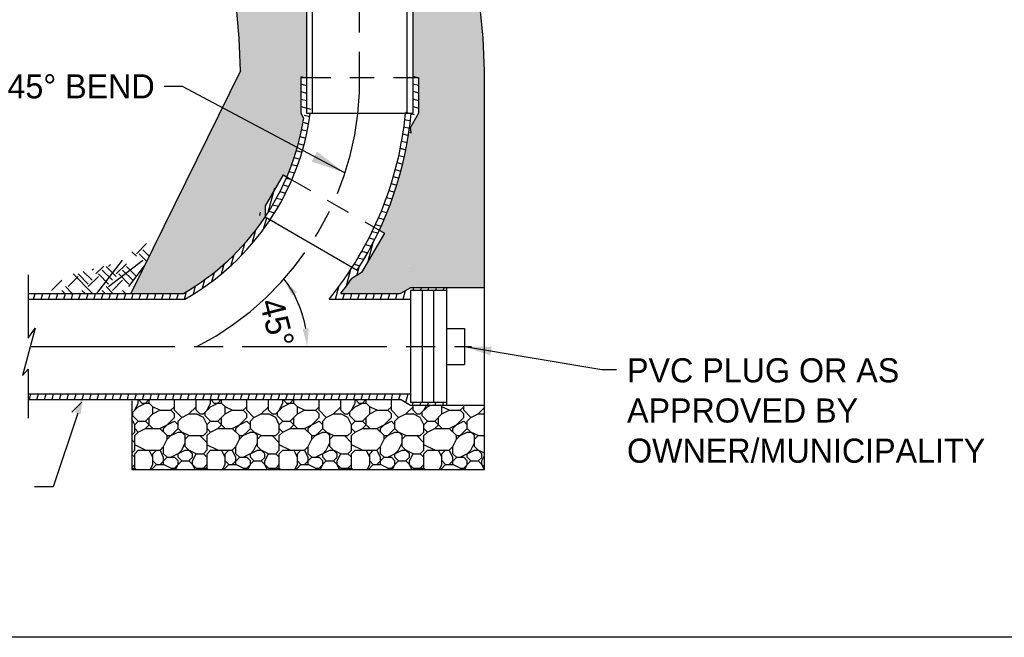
# Model space of a CAD drawing. Header units: feet. Extents: x 6 to 219, y -47 to 30.
# Tile 3 of 47: x 83.87 to 88.98, y 3.62 to 6.83. Entities that reach past the tile are written whole.
import ezdxf
from ezdxf.enums import TextEntityAlignment as Align

# ---------------------------------------------------------------- set-up
doc = ezdxf.new("R2010")
doc.units = ezdxf.units.FT
doc.header["$MEASUREMENT"] = 0
doc.linetypes.add('E', pattern=[1, 0.75, -0.05, 0.15, -0.05])
doc.linetypes.add('HIDDEN2', pattern=[0.1875, 0.125, -0.0625])
doc.layers.add('COLUMNS', color=6, linetype='Continuous', plot=False)
for name, color, linetype in [('D-HATCH-PATT', 247, 'Continuous'), ('D-TEXT', 9, 'Continuous'), ('DETAIL', 1, 'Continuous')]:
    doc.layers.add(name, color=color, linetype=linetype)
doc.styles.add('Slanted-Normal', font='font31.shx', dxfattribs={"height": 0.14})
doc.styles.get("Standard").update_dxf_attribs({"font": 'arial.ttf'})
doc.dimstyles.new('COEC', dxfattribs={"dimscale": 13.9, "dimtxt": 0.18, "dimasz": 0.18, "dimexe": 0.18, "dimexo": 0.0625, "dimgap": 0.09, "dimtad": 1, "dimzin": 0, "dimdsep": 46, "dimtxsty": 'Standard', "dimcen": 0.09, "dimclrd": 256, "dimclre": 256, "dimclrt": 256, "dimaunit": 1, "dimadec": 4, "dimazin": 0, "dimtfac": 1, "dimtofl": 0, "dimtmove": 0, "dimatfit": 3, "dimfxl": 1, "dimtolj": 1, "dimtzin": 0, "dimlwd": -1, "dimlwe": -1, "dimarcsym": 0})
doc.dimstyles.get("Standard").update_dxf_attribs({"dimtxt": 0.18, "dimasz": 0.18, "dimexe": 0.18, "dimexo": 0.0625, "dimgap": 0.09, "dimtad": 0, "dimtih": 1, "dimtoh": 1, "dimdec": 4, "dimzin": 0, "dimdsep": 46, "dimtxsty": 'Standard', "dimcen": 0.09, "dimadec": 0, "dimazin": 0, "dimtfac": 1, "dimtdec": 4, "dimtofl": 0, "dimtmove": 0, "dimatfit": 3, "dimfxl": 1, "dimtolj": 1, "dimtzin": 0, "dimarcsym": 0})

# ---------------------------------------------------------------- blocks, each defined once
blk = doc.blocks.new('*X55')
at = {"color": 0}
for p, q in [((40.1777602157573, 13.68066921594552), (40.21776021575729, 13.66995124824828)), ((40.95776021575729, 13.68195931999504), (40.99776021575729, 13.6712413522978)), ((40.1777602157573, 13.62809659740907), (40.21776021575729, 13.61737862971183)), ((40.95776021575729, 13.62938670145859), (40.99776021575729, 13.61866873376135)), ((40.1777602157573, 13.57552397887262), (40.21776021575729, 13.56480601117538)), ((40.1777602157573, 13.52295136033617), (40.21776021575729, 13.51223339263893)), ((40.95776021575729, 13.57681408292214), (40.99776021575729, 13.5660961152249)), ((40.95776021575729, 13.5242414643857), (40.99776021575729, 13.51352349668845)), ((40.1777602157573, 13.47037874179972), (40.24663261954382, 13.45192443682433)), ((40.95776021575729, 13.47166884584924), (40.99387120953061, 13.4619929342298)), ((40.20103321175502, 13.41157014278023), (40.23993861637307, 13.40114547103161)), ((40.90816332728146, 13.43238567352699), (40.96795206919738, 13.41636532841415)), ((40.19301200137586, 13.3611468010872), (40.2317997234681, 13.35075366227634)), ((40.8964858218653, 13.33036941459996), (40.93542947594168, 13.31993449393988)), ((40.90285656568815, 13.38123499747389), (40.94203292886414, 13.3707377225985)), ((40.17258059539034, 13.26147614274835), (40.21123465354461, 13.25111881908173)), ((40.18352456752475, 13.31111633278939), (40.22222872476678, 13.30074558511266)), ((40.88906039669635, 13.27978643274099), (40.92790982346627, 13.26937676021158)), ((40.16018587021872, 13.21222468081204), (40.19882290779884, 13.20187191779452)), ((40.87107509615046, 13.17946034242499), (40.90978852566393, 13.16908711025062)), ((40.88058805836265, 13.22948397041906), (40.91936084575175, 13.21909483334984)), ((40.13104821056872, 13.11488685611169), (40.16975017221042, 13.1045166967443)), ((40.14634235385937, 13.16336142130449), (40.18499531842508, 13.15300439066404)), ((40.86052636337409, 13.12971424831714), (40.89919748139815, 13.11935235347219)), ((40.11429778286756, 13.06680250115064), (40.15308219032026, 13.05641025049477)), ((40.84894531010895, 13.08024476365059), (40.88759099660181, 13.06988968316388)), ((40.07638583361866, 12.97181574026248), (40.11543832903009, 12.96135165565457)), ((40.09608151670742, 13.01911091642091), (40.13498246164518, 13.00868743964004)), ((40.82269315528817, 12.9821337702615), (40.86133828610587, 12.9717788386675)), ((40.83633400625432, 13.03105133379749), (40.87497104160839, 13.02069857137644)), ((40.05519294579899, 12.92492173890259), (40.09443322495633, 12.91440733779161)), ((40.80802209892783, 12.93349224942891), (40.84669210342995, 12.92313065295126)), ((40.0324806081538, 12.87843487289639), (40.07194645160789, 12.86786003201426)), ((40.7755798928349, 12.8370398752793), (40.81435043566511, 12.82665133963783)), ((40.79231881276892, 12.88512731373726), (40.83103056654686, 12.87475453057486)), ((39.98238431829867, 12.78671289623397), (40.02242268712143, 12.77598464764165)), ((40.00822179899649, 12.83236238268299), (40.04795289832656, 12.8217164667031)), ((40.75780053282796, 12.78923122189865), (40.79664713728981, 12.7788223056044)), ((39.95493028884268, 12.74149656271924), (39.99532073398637, 12.73067397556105)), ((40.73897449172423, 12.74170302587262), (40.77791473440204, 12.73126901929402)), ((39.94773552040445, 12.69085177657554), (39.96660621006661, 12.68579539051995)), ((40.69814996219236, 12.64749668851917), (40.73733180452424, 12.63699794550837)), ((40.71909405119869, 12.69445735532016), (40.75814588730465, 12.68399344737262)), ((40.67613137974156, 12.60082393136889), (40.7154621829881, 12.59028527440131)), ((40.62881889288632, 12.50835603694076), (40.66850711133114, 12.49772161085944)), ((40.65302578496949, 12.55444243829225), (40.69252513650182, 12.54385861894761)), ((40.60349454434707, 12.46256905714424), (40.64339278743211, 12.45187835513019)), ((40.54941869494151, 12.37191340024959), (40.5898044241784, 12.36109207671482)), ((40.57703458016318, 12.41708636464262), (40.61716496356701, 12.40633346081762))]:
    blk.add_line(p, q, dxfattribs=at)
blk = doc.blocks.new('*X54')
at = {"color": 0}
for p, q in [((39.94992027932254, 12.73357223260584), (39.99543069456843, 12.90341941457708)), ((40.05189699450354, 12.91795083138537), (40.05223078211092, 12.91919654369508)), ((39.89137811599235, 12.71129358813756), (39.89732885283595, 12.73350204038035)), ((39.91866862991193, 12.61693948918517), (39.93971426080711, 12.69548285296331)), ((39.83910281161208, 12.51619949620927), (39.86464068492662, 12.61150813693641)), ((39.76447968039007, 12.43390586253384), (39.7867023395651, 12.51684195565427)), ((40.64695832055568, 12.39189836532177), (40.68237176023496, 12.52406312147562)), ((39.6932341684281, 12.36421767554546), (39.71323462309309, 12.4388603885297)), ((39.62450891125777, 12.30393520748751), (39.64289366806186, 12.37254805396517)), ((39.55777294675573, 12.25107688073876), (39.57491983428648, 12.31506993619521)), ((40.49590040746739, 12.22054992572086), (40.52708556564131, 12.336934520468)), ((40.56806354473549, 12.29366273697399), (40.58335889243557, 12.35074575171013)), ((39.4289474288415, 12.16270086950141), (39.44430785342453, 12.22002675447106)), ((39.4926700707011, 12.20431332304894), (39.50883332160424, 12.26463539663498)), ((38.31552543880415, 12.12763078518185), (38.32624340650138, 12.16763078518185)), ((38.3680980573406, 12.12763078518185), (38.37881602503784, 12.16763078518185)), ((38.42067067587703, 12.12763078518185), (38.43138864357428, 12.16763078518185)), ((38.47324329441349, 12.12763078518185), (38.48396126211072, 12.16763078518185)), ((38.52581591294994, 12.12763078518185), (38.53653388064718, 12.16763078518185)), ((38.57838853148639, 12.12763078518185), (38.58910649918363, 12.16763078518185)), ((38.63096115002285, 12.12763078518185), (38.64167911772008, 12.16763078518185)), ((38.6835337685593, 12.12763078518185), (38.69425173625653, 12.16763078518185)), ((38.73610638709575, 12.12763078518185), (38.74682435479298, 12.16763078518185)), ((38.78867900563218, 12.12763078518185), (38.79939697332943, 12.16763078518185)), ((38.84125162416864, 12.12763078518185), (38.85196959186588, 12.16763078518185)), ((38.89382424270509, 12.12763078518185), (38.90454221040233, 12.16763078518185)), ((38.94639686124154, 12.12763078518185), (38.95711482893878, 12.16763078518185)), ((38.998969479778, 12.12763078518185), (39.00968744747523, 12.16763078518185)), ((39.05154209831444, 12.12763078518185), (39.06226006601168, 12.16763078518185)), ((39.10411471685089, 12.12763078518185), (39.11483268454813, 12.16763078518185)), ((39.15668733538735, 12.12763078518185), (39.16740530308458, 12.16763078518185)), ((39.20925995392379, 12.12763078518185), (39.21997792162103, 12.16763078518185)), ((39.26183257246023, 12.12763078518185), (39.27255054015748, 12.16763078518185)), ((39.31440519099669, 12.12763078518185), (39.32512315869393, 12.16763078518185)), ((39.36697780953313, 12.12763078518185), (39.3811095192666, 12.18037104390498)), ((40.41843018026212, 12.12763078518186), (40.44157183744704, 12.21399662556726)), ((40.47100279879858, 12.12763078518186), (40.48172076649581, 12.16763078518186)), ((40.52357541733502, 12.12763078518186), (40.53429338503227, 12.16763078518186)), ((40.57614803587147, 12.12763078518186), (40.58686600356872, 12.16763078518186)), ((40.62872065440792, 12.12763078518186), (40.63943862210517, 12.16763078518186)), ((40.68129327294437, 12.12763078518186), (40.69201124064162, 12.16763078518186)), ((40.73386589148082, 12.12763078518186), (40.74458385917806, 12.16763078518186)), ((40.78643851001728, 12.12763078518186), (40.79715647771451, 12.16763078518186)), ((40.83901112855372, 12.12763078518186), (40.84972909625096, 12.16763078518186)), ((40.89158374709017, 12.12763078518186), (40.90762836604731, 12.18751011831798)), ((40.96023331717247, 12.18763078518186), (40.9655923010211, 12.20763078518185)), ((41.01280593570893, 12.18763078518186), (41.01816491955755, 12.20763078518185)), ((41.06537855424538, 12.18763078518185), (41.07073753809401, 12.20763078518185)), ((41.11795117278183, 12.18763078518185), (41.12331015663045, 12.20763078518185)), ((41.17052379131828, 12.18763078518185), (41.1758827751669, 12.20763078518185)), ((38.28567885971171, 11.42763078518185), (38.29639682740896, 11.46763078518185)), ((38.33825147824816, 11.42763078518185), (38.34896944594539, 11.46763078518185)), ((38.39082409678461, 11.42763078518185), (38.40154206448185, 11.46763078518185)), ((38.44339671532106, 11.42763078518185), (38.4541146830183, 11.46763078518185)), ((38.49596933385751, 11.42763078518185), (38.50668730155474, 11.46763078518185)), ((38.54854195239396, 11.42763078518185), (38.55925992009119, 11.46763078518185)), ((38.6011145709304, 11.42763078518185), (38.61183253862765, 11.46763078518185)), ((38.65368718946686, 11.42763078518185), (38.66440515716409, 11.46763078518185)), ((38.7062598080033, 11.42763078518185), (38.71697777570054, 11.46763078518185)), ((38.75883242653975, 11.42763078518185), (38.769550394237, 11.46763078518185)), ((38.81140504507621, 11.42763078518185), (38.82212301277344, 11.46763078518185)), ((38.86397766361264, 11.42763078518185), (38.87469563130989, 11.46763078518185)), ((38.91655028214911, 11.42763078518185), (38.92726824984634, 11.46763078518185)), ((38.96912290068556, 11.42763078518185), (38.97984086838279, 11.46763078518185)), ((39.021695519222, 11.42763078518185), (39.03241348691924, 11.46763078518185)), ((39.07426813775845, 11.42763078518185), (39.08498610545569, 11.46763078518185)), ((39.12684075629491, 11.42763078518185), (39.13755872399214, 11.46763078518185)), ((39.17941337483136, 11.42763078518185), (39.19013134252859, 11.46763078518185)), ((39.23198599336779, 11.42763078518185), (39.24270396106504, 11.46763078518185)), ((39.28455861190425, 11.42763078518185), (39.29527657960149, 11.46763078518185)), ((39.3371312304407, 11.42763078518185), (39.34784919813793, 11.46763078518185)), ((39.38970384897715, 11.42763078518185), (39.40042181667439, 11.46763078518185)), ((39.4422764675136, 11.42763078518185), (39.45299443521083, 11.46763078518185)), ((39.49484908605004, 11.42763078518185), (39.50556705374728, 11.46763078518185)), ((39.5474217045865, 11.42763078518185), (39.55813967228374, 11.46763078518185)), ((39.59999432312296, 11.42763078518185), (39.61071229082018, 11.46763078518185)), ((39.65256694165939, 11.42763078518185), (39.66328490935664, 11.46763078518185)), ((39.70513956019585, 11.42763078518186), (39.71585752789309, 11.46763078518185)), ((39.7577121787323, 11.42763078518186), (39.76843014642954, 11.46763078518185)), ((39.81028479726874, 11.42763078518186), (39.82100276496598, 11.46763078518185)), ((39.8628574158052, 11.42763078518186), (39.87357538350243, 11.46763078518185)), ((39.91543003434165, 11.42763078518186), (39.92614800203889, 11.46763078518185)), ((39.96800265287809, 11.42763078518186), (39.97872062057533, 11.46763078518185)), ((40.02057527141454, 11.42763078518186), (40.03129323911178, 11.46763078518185)), ((40.07314788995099, 11.42763078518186), (40.08386585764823, 11.46763078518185)), ((40.12572050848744, 11.42763078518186), (40.13643847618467, 11.46763078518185)), ((40.17829312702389, 11.42763078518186), (40.18901109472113, 11.46763078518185)), ((40.23086574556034, 11.42763078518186), (40.24158371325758, 11.46763078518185)), ((40.28343836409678, 11.42763078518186), (40.29415633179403, 11.46763078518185)), ((40.33601098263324, 11.42763078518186), (40.34672895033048, 11.46763078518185)), ((40.38858360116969, 11.42763078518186), (40.39930156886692, 11.46763078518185)), ((40.44115621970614, 11.42763078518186), (40.45187418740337, 11.46763078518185)), ((40.4937288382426, 11.42763078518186), (40.50444680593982, 11.46763078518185)), ((40.54630145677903, 11.42763078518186), (40.55701942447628, 11.46763078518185)), ((40.59887407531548, 11.42763078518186), (40.60959204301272, 11.46763078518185)), ((40.65144669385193, 11.42763078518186), (40.66216466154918, 11.46763078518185)), ((40.70401931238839, 11.42763078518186), (40.71473728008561, 11.46763078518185)), ((40.75659193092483, 11.42763078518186), (40.76730989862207, 11.46763078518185)), ((40.80916454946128, 11.42763078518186), (40.81988251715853, 11.46763078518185)), ((40.86173716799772, 11.42763078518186), (40.87245513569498, 11.46763078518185)), ((40.90880416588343, 11.40708352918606), (40.92502775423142, 11.46763078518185)), ((40.95616443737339, 11.38763078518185), (40.96152342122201, 11.40763078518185)), ((41.00873705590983, 11.38763078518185), (41.01409603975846, 11.40763078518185)), ((41.06130967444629, 11.38763078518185), (41.06666865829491, 11.40763078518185)), ((41.11388229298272, 11.38763078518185), (41.11924127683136, 11.40763078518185)), ((41.16645491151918, 11.38763078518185), (41.17181389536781, 11.40763078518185))]:
    blk.add_line(p, q, dxfattribs=at)

msp = doc.modelspace()

# ---------------------------------------------------------------- hatches: boundary and pattern name
at = {"layer": 'D-HATCH-PATT'}
h = msp.add_hatch(dxfattribs=at)
h.set_pattern_fill('RIPRAP', color=256, scale=0.375)
h.set_pattern_definition([(0, (70.2054127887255, -5.886069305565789), (0.375, 0.375), [0.1125, -0.13125, 0.01875, -0.1125]), (0, (70.35541278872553, -5.811069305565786), (0.375, 0.375), [0.01875, -0.09375, 0.07500000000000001, -0.1875]), (0, (70.41166278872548, -5.792319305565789), (0.375, 0.375), [0.01875, -0.35625]), (0, (70.24291278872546, -5.773569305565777), (0.375, 0.375), [0.07500000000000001, -0.3]), (0, (70.2054127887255, -5.736069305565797), (0.375, 0.375), [0.03750000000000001, -0.3375]), (0, (70.4679127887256, -5.698569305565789), (0.375, 0.375), [0.03750000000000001, -0.01875, 0.01875, -0.3]), (0, (70.31791278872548, -5.679819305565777), (0.375, 0.375), [0.05624999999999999, -0.31875]), (0, (70.22416278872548, -5.642319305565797), (0.375, 0.375), [0.03750000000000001, -0.3375]), (0, (70.3741627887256, -5.604819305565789), (0.375, 0.375), [0.01875, -0.1125, 0.05624999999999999, -0.1875]), (0, (70.29916278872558, -5.586069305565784), (0.375, 0.375), [0.03750000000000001, -0.3375]), (0, (70.43041278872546, -5.56731930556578), (0.375, 0.375), [0.03750000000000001, -0.3375]), (0, (70.35541278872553, -5.548569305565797), (0.375, 0.375), [0.03750000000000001, -0.3375]), (0, (70.50541278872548, -5.529819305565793), (0.375, 0.375), [0.03750000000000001, -0.3375]), (90, (70.1866627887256, -5.886069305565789), (-0.375, 0.375), [0.07500000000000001, -0.01875, 0.03750000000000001, -0.15, 0.07500000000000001, -0.01875]), (90, (70.2054127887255, -5.642319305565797), (-0.375, 0.375), [0.01875, -0.35625]), (90, (70.26166278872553, -5.75481930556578), (-0.375, 0.375), [0.03750000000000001, -0.07500000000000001, 0.01875, -0.24375]), (90, (70.28041278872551, -5.698569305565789), (-0.375, 0.375), [0.03750000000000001, -0.07500000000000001, 0.05624999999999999, -0.20625]), (90, (70.33666278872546, -5.792319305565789), (-0.375, 0.375), [0.01875, -0.1875, 0.03750000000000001, -0.01875, 0.03750000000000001, -0.07500000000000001]), (90, (70.35541278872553, -5.829819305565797), (-0.375, 0.375), [0.01875, -0.35625]), (90, (70.3929127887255, -5.717319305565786), (-0.375, 0.375), [0.01875, -0.01875, 0.05624999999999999, -0.28125]), (90, (70.41166278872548, -5.773569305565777), (-0.375, 0.375), [0.03750000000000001, -0.15, 0.01875, -0.01875, 0.01875, -0.13125]), (90, (70.44916278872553, -5.867319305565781), (-0.375, 0.375), [0.05624999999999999, -0.31875]), (90, (70.4866627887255, -5.586069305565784), (-0.375, 0.375), [0.01875, -0.01875, 0.01875, -0.31875]), (90, (70.50541278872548, -5.679819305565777), (-0.375, 0.375), [0.05624999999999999, -0.31875]), (90, (70.55228778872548, -5.70794430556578), (-0.375, 0.375), [0.01875, -0.35625]), (45, (70.31791278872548, -5.886069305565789), (7.5e-17, 0.3750000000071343), [0.02651625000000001, -0.5038138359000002]), (45, (70.28041278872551, -5.529819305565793), (7.5e-17, 0.3750000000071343), [0.02651625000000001, -0.07954875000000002, 0.07954875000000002, -0.3447163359]), (45, (70.31791278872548, -5.586069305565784), (7.5e-17, 0.3750000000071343), [0.05303250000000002, -0.132582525, 0.02651625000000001, -0.3181988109]), (45, (70.3929127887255, -5.604819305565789), (7.5e-17, 0.3750000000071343), [0.05303250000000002, -0.185615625, 0.02651625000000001, -0.2651657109]), (45, (70.24291278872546, -5.773569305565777), (7.5e-17, 0.3750000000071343), [0.02651625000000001, -0.5038138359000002]), (45, (70.33666278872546, -5.773569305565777), (7.5e-17, 0.3750000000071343), [0.07954950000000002, -0.4507805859]), (45, (70.41166278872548, -5.736069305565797), (7.5e-17, 0.3750000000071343), [0.02651625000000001, -0.159099, 0.02651625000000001, -0.3181985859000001]), (45, (70.4679127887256, -5.698569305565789), (7.5e-17, 0.3750000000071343), [0.05303250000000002, -0.4772975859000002]), (45, (70.54291278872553, -5.698569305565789), (7.5e-17, 0.3750000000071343), [0.05303250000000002, -0.4772975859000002]), (45, (70.54291278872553, -5.811069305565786), (7.5e-17, 0.3750000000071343), [0.02651625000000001, -0.5038138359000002]), (45, (70.50541278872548, -5.623569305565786), (7.5e-17, 0.3750000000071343), [0.02651625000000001, -0.5038138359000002]), (45, (70.4679127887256, -5.56731930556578), (7.5e-17, 0.3750000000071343), [0.02651625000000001, -0.5038138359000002]), (45, (70.54291278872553, -5.529819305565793), (7.5e-17, 0.3750000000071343), [0.02651625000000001, -0.5038138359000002]), (45, (70.1866627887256, -5.529819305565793), (7.5e-17, 0.3750000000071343), [0.02651625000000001, -0.5038138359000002]), (45, (70.3741627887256, -5.679819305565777), (7.5e-17, 0.3750000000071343), [0.02651625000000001, -0.5038138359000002]), (45, (70.41166278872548, -5.529819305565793), (7.5e-17, 0.3750000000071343), [0.02651625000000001, -0.185615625, 0.02651625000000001, -0.2916819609]), (45, (70.24291278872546, -5.736069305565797), (7.5e-17, 0.3750000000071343), [0.05303250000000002, -0.4772975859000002]), (45, (70.24291278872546, -5.642319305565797), (7.5e-17, 0.3750000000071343), [0.07954875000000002, -0.4507813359]), (135, (70.2054127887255, -5.736069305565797), (-0.3750000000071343, 7.5e-17), [0.03977625, -0.4905538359]), (135, (70.41166278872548, -5.75481930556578), (-0.3750000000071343, 7.5e-17), [0.02651625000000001, -0.5038138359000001]), (135, (70.52416278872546, -5.698569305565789), (-0.3750000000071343, 7.5e-17), [0.02651625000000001, -0.5038138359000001]), (135, (70.3929127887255, -5.623569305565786), (-0.3750000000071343, 7.5e-17), [0.02651625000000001, -0.5038138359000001]), (135, (70.41166278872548, -5.56731930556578), (-0.3750000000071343, 7.5e-17), [0.02651625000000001, -0.5038138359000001]), (135, (70.35541278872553, -5.548569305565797), (-0.3750000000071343, 7.5e-17), [0.02651625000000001, -0.5038138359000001]), (135, (70.43041278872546, -5.56731930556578), (-0.3750000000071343, 7.5e-17), [0.02651625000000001, -0.5038138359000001]), (135, (70.2054127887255, -5.792319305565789), (-0.3750000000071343, 7.5e-17), [0.02651625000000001, -0.5038138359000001]), (135, (70.28041278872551, -5.66106930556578), (-0.3750000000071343, 7.5e-17), [0.02651625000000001, -0.5038138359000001]), (135, (70.28041278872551, -5.773569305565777), (-0.3750000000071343, 7.5e-17), [0.05303250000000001, -0.4772975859]), (135, (70.35541278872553, -5.811069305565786), (-0.3750000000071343, 7.5e-17), [0.05303250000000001, -0.4772975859]), (135, (70.50541278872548, -5.604819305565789), (-0.3750000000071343, 7.5e-17), [0.05303250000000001, -0.4772975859]), (135, (70.3929127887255, -5.698569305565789), (-0.3750000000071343, 7.5e-17), [0.02651625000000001, -0.5038138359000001]), (135, (70.44916278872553, -5.811069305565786), (-0.3750000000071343, 7.5e-17), [0.05303250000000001, -0.3181980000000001, 0.02651625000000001, -0.1325833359]), (135, (70.22416278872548, -5.642319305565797), (-0.3750000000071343, 7.5e-17), [0.05303250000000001, -0.1060660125, 0.05303250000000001, -0.3181990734]), (135, (70.1866627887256, -5.84856930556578), (-0.3750000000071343, 7.5e-17), [0.053025, -0.1326, 0.053025, -0.1326, 0.0265125, -0.1325675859]), (26.56505118, (70.31791278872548, -5.773569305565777), (0.3750000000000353, 1.912455e-11), [0.08385, -0.041925, 0.041925, -0.6708254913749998]), (26.56505118, (70.3741627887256, -5.548569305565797), (0.3750000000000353, 1.912455e-11), [0.08385, -0.754675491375]), (26.56505118, (70.3741627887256, -5.811069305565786), (0.3750000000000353, 1.912455e-11), [0.041925, -0.7966004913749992]), (26.56505118, (70.2054127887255, -5.792319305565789), (0.3750000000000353, 1.912455e-11), [0.041925, -0.7966004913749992]), (26.56505118, (70.28041278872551, -5.698569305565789), (0.3750000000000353, 1.912455e-11), [0.041925, -0.7966004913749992]), (26.56505118, (70.2054127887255, -5.66106930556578), (0.3750000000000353, 1.912455e-11), [0.041925, -0.7966004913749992]), (63.43494882, (70.26166278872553, -5.623569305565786), (1.9124475e-11, 0.3750000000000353), [0.04192499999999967, -0.7966004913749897]), (63.43494882, (70.3929127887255, -5.623569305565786), (1.9124475e-11, 0.3750000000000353), [0.04192499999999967, -0.7966004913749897]), (63.43494882, (70.43041278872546, -5.886069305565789), (1.9124475e-11, 0.3750000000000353), [0.04192499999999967, -0.7966004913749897]), (63.43494882, (70.1866627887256, -5.679819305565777), (1.9124475e-11, 0.3750000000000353), [0.04192499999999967, -0.7966004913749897]), (63.43494882, (70.33666278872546, -5.867319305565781), (1.9124475e-11, 0.3750000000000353), [0.04192499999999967, -0.2934749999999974, 0.04192499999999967, -0.4612004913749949]), (116.56505118, (70.28041278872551, -5.548569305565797), (-1.912455e-11, 0.3750000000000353), [0.041925, -0.7966004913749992]), (116.56505118, (70.50541278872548, -5.623569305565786), (-1.912455e-11, 0.3750000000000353), [0.041925, -0.7966004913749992]), (116.56505118, (70.33666278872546, -5.548569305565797), (-1.912455e-11, 0.3750000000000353), [0.041925, -0.7966004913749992]), (116.56505118, (70.1866627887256, -5.75481930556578), (-1.912455e-11, 0.3750000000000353), [0.041925, -0.7966004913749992]), (153.43494882, (70.4679127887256, -5.811069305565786), (-0.3750000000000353, 1.9124625e-11), [0.041925, -0.7966004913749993]), (153.43494882, (70.54291278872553, -5.717319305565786), (-0.3750000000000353, 1.9124625e-11), [0.041925, -0.7966004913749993]), (153.43494882, (70.31791278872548, -5.679819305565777), (-0.3750000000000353, 1.9124625e-11), [0.041925, -0.7966004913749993]), (153.43494882, (70.3741627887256, -5.604819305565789), (-0.3750000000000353, 1.9124625e-11), [0.041925, -0.7966004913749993]), (153.43494882, (70.50541278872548, -5.529819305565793), (-0.3750000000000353, 1.9124625e-11), [0.041925, -0.7966004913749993]), (153.43494882, (70.24291278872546, -5.886069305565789), (-0.3750000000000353, 1.9124625e-11), [0.0628875, -0.7756379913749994])])
edge = h.paths.add_edge_path()
edge.add_line((85.3572635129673, 9.013510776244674), (85.34960350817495, 9.013795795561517))
edge.add_line((85.34960350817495, 9.013795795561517), (85.0824554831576, 9.046160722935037))
edge.add_line((85.0824554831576, 9.046160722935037), (85.01176423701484, 9.074094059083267))
edge.add_line((85.01176423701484, 9.074094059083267), (84.97890889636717, 8.822395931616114))
edge.add_line((84.97890889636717, 8.822395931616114), (84.97890889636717, 8.684426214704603))
edge.add_line((84.97890889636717, 8.684426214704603), (85.00071027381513, 8.495625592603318))
edge.add_line((85.00071027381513, 8.495625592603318), (85.00071027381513, 8.255993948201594))
edge.add_line((85.00071027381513, 8.255993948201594), (84.99344307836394, 8.06719332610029))
edge.add_line((84.99344307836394, 8.06719332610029), (84.97890889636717, 7.92196205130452))
edge.add_line((84.97890889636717, 7.92196205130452), (84.99344307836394, 7.733161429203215))
edge.add_line((84.99344307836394, 7.733161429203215), (85.01524466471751, 7.479006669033))
edge.add_line((85.01524466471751, 7.479006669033), (85.02251186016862, 7.311990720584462))
edge.add_line((85.02251186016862, 7.311990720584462), (85.02251186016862, 7.24663658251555))
edge.add_line((85.02251186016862, 7.24663658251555), (84.99344307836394, 7.086882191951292))
edge.add_line((84.99344307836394, 7.086882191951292), (84.99344307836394, 6.890820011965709))
edge.add_line((84.99344307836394, 6.890820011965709), (85.00797746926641, 6.731065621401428))
edge.add_line((85.00797746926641, 6.731065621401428), (85.01500195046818, 6.561737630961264))
edge.add_line((85.01500195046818, 6.561737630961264), (84.91396476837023, 6.35663145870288))
edge.add_line((84.91396476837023, 6.35663145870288), (85.30403177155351, 6.148465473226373))
edge.add_arc((84.07817708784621, 6.515068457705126), 1.279498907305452, 343.3502275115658, 351.063302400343)
edge.add_line((85.34214361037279, 6.316307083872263), (85.32750163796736, 6.342082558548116))
edge.add_line((85.32750163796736, 6.342082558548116), (85.32750163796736, 6.528094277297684))
edge.add_line((85.32750163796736, 6.528094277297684), (85.3572635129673, 6.528094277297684))
edge.add_line((85.3572635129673, 6.528094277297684), (85.3572635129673, 9.013510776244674))
edge = h.paths.add_edge_path()
edge.add_line((85.30403177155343, 6.148465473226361), (84.91396476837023, 6.35663145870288))
edge.add_line((84.91396476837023, 6.35663145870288), (84.4464463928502, 5.407565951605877))
edge.add_line((84.4464463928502, 5.407565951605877), (84.7186284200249, 5.407565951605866))
edge.add_arc((84.07836242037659, 6.515346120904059), 1.279498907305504, 300.0267128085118, 326.2705081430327)
edge.add_line((85.14248125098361, 5.804875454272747), (85.14287979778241, 5.861834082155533))
edge.add_line((85.14287979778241, 5.861834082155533), (85.23588565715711, 6.022924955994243))
edge.add_line((85.23588565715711, 6.022924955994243), (85.25466464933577, 6.012082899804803))
edge.add_arc((84.07817708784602, 6.515068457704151), 1.279498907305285, 336.8517635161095, 343.3502275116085)
edge = h.paths.add_edge_path()
edge.add_line((86.27988163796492, 6.561737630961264), (86.27285715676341, 6.731065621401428))
edge.add_line((86.27285715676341, 6.731065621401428), (86.25832276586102, 6.890820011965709))
edge.add_line((86.25832276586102, 6.890820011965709), (86.25832276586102, 7.086882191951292))
edge.add_line((86.25832276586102, 7.086882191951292), (86.28739154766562, 7.24663658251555))
edge.add_line((86.28739154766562, 7.24663658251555), (86.28739154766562, 7.311990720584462))
edge.add_line((86.28739154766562, 7.311990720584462), (86.28012435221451, 7.479006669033))
edge.add_line((86.28012435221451, 7.479006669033), (86.25832276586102, 7.733161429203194))
edge.add_line((86.25832276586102, 7.733161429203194), (86.24378858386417, 7.92196205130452))
edge.add_line((86.24378858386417, 7.92196205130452), (86.25832276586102, 8.06719332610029))
edge.add_line((86.25832276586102, 8.06719332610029), (86.26418106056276, 8.219390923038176))
edge.add_line((86.26418106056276, 8.219390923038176), (85.90785820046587, 8.219390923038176))
edge.add_line((85.90785820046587, 8.219390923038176), (85.90785820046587, 6.528094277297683))
edge.add_line((85.90785820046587, 6.528094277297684), (85.93762007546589, 6.528094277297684))
edge.add_line((85.93762007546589, 6.528094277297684), (85.93762007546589, 6.342082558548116))
edge.add_line((85.93762007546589, 6.342082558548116), (85.89040994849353, 6.258974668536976))
edge.add_arc((84.07836242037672, 6.515346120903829), 1.83009359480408, 334.77405241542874, 351.9471468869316, ccw=False)
edge.add_line((85.73392755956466, 5.735380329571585), (85.76063002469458, 5.719963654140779))
edge.add_line((85.76063002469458, 5.719963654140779), (85.6428607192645, 5.5159812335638))
edge.add_line((85.6428607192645, 5.5159812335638), (85.59138382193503, 5.485778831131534))
edge.add_arc((84.07836242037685, 6.515346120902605), 1.830093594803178, 322.7486029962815, 325.7658457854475, ccw=False)
edge.add_line((85.53509357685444, 5.407565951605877), (85.84451965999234, 5.407565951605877))
edge.add_line((85.84451965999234, 5.407565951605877), (85.89691194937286, 5.437327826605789))
edge.add_line((85.89691194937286, 5.437327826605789), (86.27988163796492, 5.437327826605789))
edge.add_line((86.27988163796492, 5.437327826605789), (86.27988163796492, 6.561737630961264))
h.paths.add_polyline_path([(86.24378858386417, 8.684426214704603), (86.24378858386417, 8.822395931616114), (86.2697035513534, 9.020925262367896), (85.92437658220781, 9.062343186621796), (85.90785820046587, 9.062660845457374), (85.90785820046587, 8.219390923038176), (86.26418106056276, 8.219390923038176), (86.26558996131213, 8.255993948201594), (86.26558996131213, 8.495625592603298)])
h.paths.add_polyline_path([(86.24121932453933, 8.053921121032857), (86.24121932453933, 8.194545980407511), (85.944344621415, 8.194545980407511)], flags=16)
h.paths.add_polyline_path([(85.89005206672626, 5.549774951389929), (85.89514085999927, 5.548222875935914), (85.89133758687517, 5.551541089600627), (85.88464189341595, 5.552236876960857)], flags=16)
h.paths.add_polyline_path([(86.01223184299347, 8.2266464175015), (86.19303523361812, 8.2266464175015), (86.01223184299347, 8.3940569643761)], flags=16)
h = msp.add_hatch(dxfattribs=at)
h.set_pattern_fill('RIPRAP', color=256, scale=0.375)
h.set_pattern_definition([(0, (-74.51566596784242, 98.34508641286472), (0.375, 0.375), [0.1125, -0.13125, 0.01875, -0.1125]), (0, (-74.36566596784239, 98.4200864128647), (0.375, 0.375), [0.01875, -0.09375, 0.07500000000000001, -0.1875]), (0, (-74.30941596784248, 98.43883641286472), (0.375, 0.375), [0.01875, -0.35625]), (0, (-74.47816596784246, 98.45758641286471), (0.375, 0.375), [0.07500000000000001, -0.3]), (0, (-74.51566596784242, 98.49508641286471), (0.375, 0.375), [0.03750000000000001, -0.3375]), (0, (-74.2531659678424, 98.53258641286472), (0.375, 0.375), [0.03750000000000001, -0.01875, 0.01875, -0.3]), (0, (-74.4031659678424, 98.55133641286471), (0.375, 0.375), [0.05624999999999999, -0.31875]), (0, (-74.4969159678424, 98.58883641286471), (0.375, 0.375), [0.03750000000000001, -0.3375]), (0, (-74.3469159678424, 98.62633641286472), (0.375, 0.375), [0.01875, -0.1125, 0.05624999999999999, -0.1875]), (0, (-74.42191596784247, 98.64508641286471), (0.375, 0.375), [0.03750000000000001, -0.3375]), (0, (-74.29066596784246, 98.6638364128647), (0.375, 0.375), [0.03750000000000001, -0.3375]), (0, (-74.36566596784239, 98.68258641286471), (0.375, 0.375), [0.03750000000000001, -0.3375]), (0, (-74.21566596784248, 98.7013364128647), (0.375, 0.375), [0.03750000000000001, -0.3375]), (90, (-74.5344159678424, 98.34508641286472), (-0.375, 0.375), [0.07500000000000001, -0.01875, 0.03750000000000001, -0.15, 0.07500000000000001, -0.01875]), (90, (-74.51566596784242, 98.58883641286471), (-0.375, 0.375), [0.01875, -0.35625]), (90, (-74.45941596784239, 98.4763364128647), (-0.375, 0.375), [0.03750000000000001, -0.07500000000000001, 0.01875, -0.24375]), (90, (-74.4406659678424, 98.53258641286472), (-0.375, 0.375), [0.03750000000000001, -0.07500000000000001, 0.05624999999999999, -0.20625]), (90, (-74.38441596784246, 98.43883641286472), (-0.375, 0.375), [0.01875, -0.1875, 0.03750000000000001, -0.01875, 0.03750000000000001, -0.07500000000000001]), (90, (-74.36566596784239, 98.40133641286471), (-0.375, 0.375), [0.01875, -0.35625]), (90, (-74.32816596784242, 98.5138364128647), (-0.375, 0.375), [0.01875, -0.01875, 0.05624999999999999, -0.28125]), (90, (-74.30941596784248, 98.45758641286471), (-0.375, 0.375), [0.03750000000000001, -0.15, 0.01875, -0.01875, 0.01875, -0.13125]), (90, (-74.27191596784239, 98.36383641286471), (-0.375, 0.375), [0.05624999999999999, -0.31875]), (90, (-74.23441596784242, 98.64508641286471), (-0.375, 0.375), [0.01875, -0.01875, 0.01875, -0.31875]), (90, (-74.21566596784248, 98.55133641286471), (-0.375, 0.375), [0.05624999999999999, -0.31875]), (90, (-74.16879096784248, 98.52321141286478), (-0.375, 0.375), [0.01875, -0.35625]), (45, (-74.4031659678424, 98.34508641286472), (7.5e-17, 0.3750000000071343), [0.02651625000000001, -0.5038138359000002]), (45, (-74.4406659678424, 98.7013364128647), (7.5e-17, 0.3750000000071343), [0.02651625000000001, -0.07954875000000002, 0.07954875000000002, -0.3447163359]), (45, (-74.4031659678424, 98.64508641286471), (7.5e-17, 0.3750000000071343), [0.05303250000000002, -0.132582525, 0.02651625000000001, -0.3181988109]), (45, (-74.32816596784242, 98.62633641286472), (7.5e-17, 0.3750000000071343), [0.05303250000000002, -0.185615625, 0.02651625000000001, -0.2651657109]), (45, (-74.47816596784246, 98.45758641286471), (7.5e-17, 0.3750000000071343), [0.02651625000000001, -0.5038138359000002]), (45, (-74.38441596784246, 98.45758641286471), (7.5e-17, 0.3750000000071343), [0.07954950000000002, -0.4507805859]), (45, (-74.30941596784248, 98.49508641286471), (7.5e-17, 0.3750000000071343), [0.02651625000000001, -0.159099, 0.02651625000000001, -0.3181985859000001]), (45, (-74.2531659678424, 98.53258641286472), (7.5e-17, 0.3750000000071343), [0.05303250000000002, -0.4772975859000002]), (45, (-74.17816596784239, 98.53258641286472), (7.5e-17, 0.3750000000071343), [0.05303250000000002, -0.4772975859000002]), (45, (-74.17816596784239, 98.4200864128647), (7.5e-17, 0.3750000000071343), [0.02651625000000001, -0.5038138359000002]), (45, (-74.21566596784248, 98.6075864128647), (7.5e-17, 0.3750000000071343), [0.02651625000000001, -0.5038138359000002]), (45, (-74.2531659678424, 98.6638364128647), (7.5e-17, 0.3750000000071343), [0.02651625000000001, -0.5038138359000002]), (45, (-74.17816596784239, 98.7013364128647), (7.5e-17, 0.3750000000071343), [0.02651625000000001, -0.5038138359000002]), (45, (-74.5344159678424, 98.7013364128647), (7.5e-17, 0.3750000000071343), [0.02651625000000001, -0.5038138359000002]), (45, (-74.3469159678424, 98.55133641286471), (7.5e-17, 0.3750000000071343), [0.02651625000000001, -0.5038138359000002]), (45, (-74.30941596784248, 98.7013364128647), (7.5e-17, 0.3750000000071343), [0.02651625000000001, -0.185615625, 0.02651625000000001, -0.2916819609]), (45, (-74.47816596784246, 98.49508641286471), (7.5e-17, 0.3750000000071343), [0.05303250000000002, -0.4772975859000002]), (45, (-74.47816596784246, 98.58883641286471), (7.5e-17, 0.3750000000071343), [0.07954875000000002, -0.4507813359]), (135, (-74.51566596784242, 98.49508641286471), (-0.3750000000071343, 7.5e-17), [0.03977625, -0.4905538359]), (135, (-74.30941596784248, 98.4763364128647), (-0.3750000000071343, 7.5e-17), [0.02651625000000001, -0.5038138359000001]), (135, (-74.19691596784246, 98.53258641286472), (-0.3750000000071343, 7.5e-17), [0.02651625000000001, -0.5038138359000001]), (135, (-74.32816596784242, 98.6075864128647), (-0.3750000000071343, 7.5e-17), [0.02651625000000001, -0.5038138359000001]), (135, (-74.30941596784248, 98.6638364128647), (-0.3750000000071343, 7.5e-17), [0.02651625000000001, -0.5038138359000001]), (135, (-74.36566596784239, 98.68258641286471), (-0.3750000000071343, 7.5e-17), [0.02651625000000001, -0.5038138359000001]), (135, (-74.29066596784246, 98.6638364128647), (-0.3750000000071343, 7.5e-17), [0.02651625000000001, -0.5038138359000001]), (135, (-74.51566596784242, 98.43883641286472), (-0.3750000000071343, 7.5e-17), [0.02651625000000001, -0.5038138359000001]), (135, (-74.4406659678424, 98.5700864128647), (-0.3750000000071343, 7.5e-17), [0.02651625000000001, -0.5038138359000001]), (135, (-74.4406659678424, 98.45758641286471), (-0.3750000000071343, 7.5e-17), [0.05303250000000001, -0.4772975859]), (135, (-74.36566596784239, 98.4200864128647), (-0.3750000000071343, 7.5e-17), [0.05303250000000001, -0.4772975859]), (135, (-74.21566596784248, 98.62633641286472), (-0.3750000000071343, 7.5e-17), [0.05303250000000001, -0.4772975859]), (135, (-74.32816596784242, 98.53258641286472), (-0.3750000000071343, 7.5e-17), [0.02651625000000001, -0.5038138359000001]), (135, (-74.27191596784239, 98.4200864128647), (-0.3750000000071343, 7.5e-17), [0.05303250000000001, -0.3181980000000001, 0.02651625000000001, -0.1325833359]), (135, (-74.4969159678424, 98.58883641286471), (-0.3750000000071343, 7.5e-17), [0.05303250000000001, -0.1060660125, 0.05303250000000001, -0.3181990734]), (135, (-74.5344159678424, 98.3825864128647), (-0.3750000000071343, 7.5e-17), [0.053025, -0.1326, 0.053025, -0.1326, 0.0265125, -0.1325675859]), (26.56505118, (-74.4031659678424, 98.45758641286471), (0.3750000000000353, 1.912455e-11), [0.08385, -0.041925, 0.041925, -0.6708254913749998]), (26.56505118, (-74.3469159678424, 98.68258641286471), (0.3750000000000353, 1.912455e-11), [0.08385, -0.754675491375]), (26.56505118, (-74.3469159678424, 98.4200864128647), (0.3750000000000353, 1.912455e-11), [0.041925, -0.7966004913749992]), (26.56505118, (-74.51566596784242, 98.43883641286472), (0.3750000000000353, 1.912455e-11), [0.041925, -0.7966004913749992]), (26.56505118, (-74.4406659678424, 98.53258641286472), (0.3750000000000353, 1.912455e-11), [0.041925, -0.7966004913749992]), (26.56505118, (-74.51566596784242, 98.5700864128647), (0.3750000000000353, 1.912455e-11), [0.041925, -0.7966004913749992]), (63.43494882, (-74.45941596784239, 98.6075864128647), (1.9124475e-11, 0.3750000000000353), [0.04192499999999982, -0.7966004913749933]), (63.43494882, (-74.32816596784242, 98.6075864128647), (1.9124475e-11, 0.3750000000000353), [0.04192499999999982, -0.7966004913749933]), (63.43494882, (-74.29066596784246, 98.34508641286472), (1.9124475e-11, 0.3750000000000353), [0.04192499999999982, -0.7966004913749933]), (63.43494882, (-74.5344159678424, 98.55133641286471), (1.9124475e-11, 0.3750000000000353), [0.04192499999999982, -0.7966004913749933]), (63.43494882, (-74.38441596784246, 98.36383641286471), (1.9124475e-11, 0.3750000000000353), [0.04192499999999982, -0.2934749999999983, 0.04192499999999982, -0.4612004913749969]), (116.56505118, (-74.4406659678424, 98.68258641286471), (-1.912455e-11, 0.3750000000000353), [0.041925, -0.7966004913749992]), (116.56505118, (-74.21566596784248, 98.6075864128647), (-1.912455e-11, 0.3750000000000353), [0.041925, -0.7966004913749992]), (116.56505118, (-74.38441596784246, 98.68258641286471), (-1.912455e-11, 0.3750000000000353), [0.041925, -0.7966004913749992]), (116.56505118, (-74.5344159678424, 98.4763364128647), (-1.912455e-11, 0.3750000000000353), [0.041925, -0.7966004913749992]), (153.43494882, (-74.2531659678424, 98.4200864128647), (-0.3750000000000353, 1.9124625e-11), [0.041925, -0.7966004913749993]), (153.43494882, (-74.17816596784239, 98.5138364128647), (-0.3750000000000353, 1.9124625e-11), [0.041925, -0.7966004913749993]), (153.43494882, (-74.4031659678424, 98.55133641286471), (-0.3750000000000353, 1.9124625e-11), [0.041925, -0.7966004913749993]), (153.43494882, (-74.3469159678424, 98.62633641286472), (-0.3750000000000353, 1.9124625e-11), [0.041925, -0.7966004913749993]), (153.43494882, (-74.21566596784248, 98.7013364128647), (-0.3750000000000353, 1.9124625e-11), [0.041925, -0.7966004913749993]), (153.43494882, (-74.47816596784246, 98.34508641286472), (-0.3750000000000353, 1.9124625e-11), [0.0628875, -0.7756379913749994])])
h.paths.add_polyline_path([(86.27988163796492, 4.827209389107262), (85.89691194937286, 4.827209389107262), (85.84451965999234, 4.856971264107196), (84.450426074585, 4.856971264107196), (84.450426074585, 4.494697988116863), (86.27988163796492, 4.494697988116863)])

# ---------------------------------------------------------------- linework, layer by layer
at = {"layer": 'COLUMNS', "color": 1, "flags": 128}
msp.add_lwpolyline([(66.84751995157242, 3.624450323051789), (66.84751995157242, 24.37445032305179), (97.22251995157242, 24.37445032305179), (97.22251995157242, 3.624450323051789)], close=True, dxfattribs=at)
at = {"layer": 'D-HATCH-PATT', "color": 1}
for p, q in [((85.8927381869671, 6.242363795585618), (85.90029594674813, 6.241191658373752)), ((85.90030329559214, 6.241170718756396), (85.89690248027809, 6.270404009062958)), ((84.47522131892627, 5.600847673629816), (84.45166058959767, 5.624408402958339)), ((84.47522131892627, 5.614000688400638), (84.52783337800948, 5.666612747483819)), ((84.54143684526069, 5.60039722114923), (84.50810385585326, 5.633730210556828)), ((84.26878658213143, 5.407565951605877), (84.40287973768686, 5.581118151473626)), ((84.33053815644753, 5.443011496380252), (84.50810385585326, 5.581118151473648)), ((84.52841408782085, 5.573960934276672), (84.48837433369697, 5.614000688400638)), ((84.24504356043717, 5.475894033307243), (84.19871397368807, 5.52222362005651)), ((84.24504356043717, 5.528506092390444), (84.2520963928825, 5.535558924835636)), ((84.26477308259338, 5.508776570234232), (84.30499537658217, 5.548998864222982)), ((84.35026767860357, 5.475894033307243), (84.29765561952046, 5.528506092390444)), ((84.36999720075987, 5.495623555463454), (84.31738514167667, 5.548235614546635)), ((84.33053815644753, 5.548235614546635), (84.34085721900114, 5.558554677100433)), ((84.36999720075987, 5.508776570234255), (84.42260925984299, 5.561388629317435)), ((84.45549179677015, 5.475894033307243), (84.40287973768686, 5.528506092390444)), ((84.47522131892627, 5.495623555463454), (84.42260925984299, 5.548235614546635)), ((84.43576227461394, 5.443011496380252), (84.51677183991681, 5.55032709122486)), ((84.03459532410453, 5.423281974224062), (84.08720738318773, 5.475894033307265)), ((84.12008992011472, 5.443011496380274), (84.17270197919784, 5.495623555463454)), ((84.24760656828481, 5.407565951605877), (84.14609379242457, 5.509078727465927)), ((84.22531403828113, 5.456164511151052), (84.17270197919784, 5.508776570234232)), ((84.22531403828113, 5.443011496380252), (84.27792609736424, 5.495623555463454)), ((84.33053815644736, 5.456164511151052), (84.27792609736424, 5.508776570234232)), ((84.35026767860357, 5.423281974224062), (84.40287973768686, 5.475894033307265)), ((84.43576227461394, 5.456164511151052), (84.38315021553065, 5.508776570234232)), ((84.10292340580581, 5.407565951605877), (84.08720738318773, 5.423281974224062)), ((84.14238245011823, 5.407565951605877), (84.10693690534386, 5.443011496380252)), ((84.20814752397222, 5.407565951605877), (84.19243150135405, 5.423281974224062)), ((84.3133716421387, 5.407565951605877), (84.29765561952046, 5.423281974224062)), ((84.35283068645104, 5.407565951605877), (84.31738514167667, 5.443011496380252)), ((84.41859576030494, 5.407565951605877), (84.40287973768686, 5.423281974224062)), ((84.13981944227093, 4.791937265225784), (84.19243150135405, 4.844549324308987))]:
    msp.add_line(p, q, dxfattribs=at)
at = {"layer": 'D-HATCH-PATT', "color": 5, "linetype": 'E'}
msp.add_line((83.92405648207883, 5.132268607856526), (86.21332292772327, 5.132268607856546), dxfattribs=at)
at = {"layer": 'D-HATCH-PATT', "color": 5, "linetype": 'E', "flags": 128}
msp.add_lwpolyline([(84.78863558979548, 5.132268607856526, 0.2892368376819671), (85.63246640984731, 6.561737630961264), (85.63256085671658, 9.48965546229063)], format="xyb", dxfattribs=at)
at = {"layer": 'D-TEXT'}
for p, q in [((84.17062543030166, 4.787332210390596), (84.04281513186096, 4.40448634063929)), ((84.04281513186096, 4.40448634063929), (83.94638656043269, 4.40448634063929))]:
    msp.add_line(p, q, dxfattribs=at)
msp.add_arc((84.78863558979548, 5.132268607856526), 0.571866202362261, 9.403435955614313, 37.77979359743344, dxfattribs=at)
msp.add_point((85.33463150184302, 5.302325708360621), dxfattribs=at)
for points in [[(85.28121264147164, 5.396670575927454), (85.30689082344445, 5.414480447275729), (85.24062211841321, 5.482610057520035)], [(85.36838966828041, 5.226983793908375), (85.33724485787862, 5.224422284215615), (85.3605017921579, 5.132268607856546)], [(84.15538106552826, 4.792421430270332), (84.1858697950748, 4.782242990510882), (84.2011607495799, 4.878798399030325)]]:
    msp.add_solid(points, dxfattribs=at)
at = {"layer": 'DETAIL'}
for p, q in [((85.38702538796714, 9.30993432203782), (85.38702538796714, 6.342082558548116)), ((85.87809632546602, 9.30993432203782), (85.87809632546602, 6.342082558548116)), ((85.3572635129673, 9.25754203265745), (85.3572635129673, 6.342082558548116)), ((85.90785820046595, 9.257542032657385), (85.90785820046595, 6.342082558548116)), ((85.01500195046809, 6.561737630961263), (84.44644639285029, 5.407565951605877)), ((85.32750163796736, 6.528094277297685), (85.3572635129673, 6.528094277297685)), ((85.32750163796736, 6.528094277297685), (85.32750163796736, 6.342082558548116)), ((85.90785820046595, 6.528094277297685), (85.93762007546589, 6.528094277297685)), ((85.93762007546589, 6.528094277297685), (85.93762007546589, 6.342082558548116)), ((85.32750163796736, 6.342082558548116), (85.34214361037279, 6.316307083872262)), ((85.3572635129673, 6.342082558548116), (85.90785820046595, 6.342082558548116)), ((85.93762007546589, 6.342082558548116), (85.89040994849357, 6.258974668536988)), ((85.23588565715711, 6.022924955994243), (85.14287979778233, 5.861834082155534)), ((85.23588565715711, 6.022924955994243), (85.26911408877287, 6.003740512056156)), ((85.14287979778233, 5.861834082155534), (85.14248125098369, 5.804875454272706)), ((85.14248125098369, 5.804875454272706), (85.62001711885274, 5.529169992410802)), ((85.76063002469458, 5.719963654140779), (85.6428607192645, 5.515981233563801)), ((85.6428607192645, 5.515981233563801), (85.59138382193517, 5.485778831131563)), ((85.89691194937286, 5.43732782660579), (85.84451965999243, 5.407565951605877)), ((86.279881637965, 5.43732782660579), (85.89691194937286, 5.43732782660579)), ((85.89691194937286, 5.422446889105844), (85.89691194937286, 4.842090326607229)), ((86.08292366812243, 5.422446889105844), (85.89691194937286, 5.422446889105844)), ((85.95643569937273, 5.422446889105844), (85.95643569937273, 4.842090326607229)), ((86.01595944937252, 5.422446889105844), (86.01595944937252, 4.842090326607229)), ((86.08292366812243, 5.43732782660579), (86.08292366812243, 4.827209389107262)), ((83.9129725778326, 5.407565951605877), (84.71862842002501, 5.407565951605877)), ((83.9129725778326, 5.377804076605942), (84.72656138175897, 5.377804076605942)), ((85.4737807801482, 5.377804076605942), (85.89691194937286, 5.377804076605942)), ((85.53509357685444, 5.407565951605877), (85.84451965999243, 5.407565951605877)), ((86.17592952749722, 5.22527446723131), (86.17592952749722, 5.039262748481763)), ((83.9129725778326, 4.886733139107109), (85.89691194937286, 4.886733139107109)), ((83.9129725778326, 4.856971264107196), (85.84451965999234, 4.856971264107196)), ((85.89691194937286, 4.827209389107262), (85.84451965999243, 4.856971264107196)), ((86.08292366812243, 4.842090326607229), (85.89691194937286, 4.842090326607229)), ((86.279881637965, 4.827209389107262), (85.89691194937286, 4.827209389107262))]:
    msp.add_line(p, q, dxfattribs=at)
at = {"layer": 'DETAIL', "linetype": 'HIDDEN2'}
for p, q in [((85.3572635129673, 6.528094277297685), (85.90785820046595, 6.528094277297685)), ((85.26911408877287, 6.003740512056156), (85.76063002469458, 5.719963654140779))]:
    msp.add_line(p, q, dxfattribs=at)
at = {"layer": 'DETAIL', "linetype": 'E'}
for p, q in [((86.08292366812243, 5.22527446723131), (86.17592952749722, 5.22527446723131)), ((86.08292366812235, 5.039262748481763), (86.17592952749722, 5.039262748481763))]:
    msp.add_line(p, q, dxfattribs=at)
at = {"layer": 'DETAIL'}
for points in [[(85.01500195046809, 6.561737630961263), (85.00797746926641, 6.731065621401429), (84.99344307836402, 6.89082001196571), (84.99344307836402, 7.086882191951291), (85.0225118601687, 7.246636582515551), (85.0225118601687, 7.311990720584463), (85.01524466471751, 7.479006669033), (84.99344307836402, 7.733161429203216), (84.97890889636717, 7.92196205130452), (84.99344307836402, 8.06719332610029), (85.00071027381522, 8.255993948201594), (85.00071027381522, 8.49562559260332), (84.97890889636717, 8.684426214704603), (84.97890889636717, 8.822395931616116), (85.01176423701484, 9.074094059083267), (84.73435348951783, 9.183711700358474), (84.37006071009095, 9.377901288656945), (84.07053107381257, 9.49117855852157)], [(86.279881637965, 6.561737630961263), (86.27285715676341, 6.731065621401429), (86.25832276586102, 6.89082001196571), (86.25832276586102, 7.086882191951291), (86.2873915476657, 7.246636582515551), (86.2873915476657, 7.311990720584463), (86.28012435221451, 7.479006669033), (86.25832276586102, 7.733161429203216), (86.24378858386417, 7.92196205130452), (86.25832276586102, 8.06719332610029), (86.26558996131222, 8.255993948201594), (86.26558996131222, 8.495625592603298), (86.24378858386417, 8.684426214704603), (86.24378858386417, 8.822395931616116), (86.2697035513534, 9.020925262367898), (86.32914634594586, 9.013795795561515), (86.57200821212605, 9.127073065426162), (86.92011020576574, 9.256532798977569), (87.38964311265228, 9.353627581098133), (87.56774179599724, 9.434539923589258), (87.59925261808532, 9.48965546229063)], [(83.9129725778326, 5.504292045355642), (83.9129725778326, 5.176732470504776), (83.95004682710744, 5.228454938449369), (83.88349517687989, 4.982157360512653), (83.9129725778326, 5.014417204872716), (83.9129725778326, 4.760245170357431)]]:
    msp.add_lwpolyline(points, dxfattribs=at)
at = {"layer": 'DETAIL', "flags": 128}
msp.add_lwpolyline([(84.45042607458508, 4.851020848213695), (84.45042607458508, 4.494697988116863), (86.279881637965, 4.494697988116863), (86.279881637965, 6.561737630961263)], dxfattribs=at)
at = {"layer": 'DETAIL'}
for radius, start, end in [(1.309260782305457, 299.6755361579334, 352.426339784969), (1.800331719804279, 320.8131550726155, 354.4889878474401), (1.830093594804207, 327.3934901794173, 354.5674028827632), (1.279498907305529, 300.0267128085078, 351.0512410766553), (1.830093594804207, 322.7486029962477, 325.765845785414)]:
    msp.add_arc((84.0783624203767, 6.515346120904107), radius, start, end, dxfattribs=at)

# ---------------------------------------------------------------- block references
at = {"layer": 'D-HATCH-PATT', "color": 1, "xscale": 0.7440468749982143, "yscale": 0.7440468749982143, "zscale": 0.7440468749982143}
for name in ['*X55', '*X54']:
    msp.add_blockref(name, (55.43336470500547, -3.645721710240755), dxfattribs=at)

# ---------------------------------------------------------------- texts
at = {"layer": 'D-TEXT', "style": 'Slanted-Normal'}
msp.add_text('45%%D BEND', height=0.125, dxfattribs=at).set_placement((84.56972764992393, 6.481929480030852), align=Align.MIDDLE_RIGHT)
msp.add_text('45%%D', height=0.125, rotation=284.2916434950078, dxfattribs=at).set_placement((85.20419658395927, 5.255739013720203), align=Align.MIDDLE)
at = {"layer": 'D-TEXT', "insert": (87.01928207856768, 5.071688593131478), "char_height": 0.125, "width": 2.18079640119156, "attachment_point": 1, "style": 'Slanted-Normal'}
msp.add_mtext('PVC PLUG OR AS APPROVED BY OWNER/MUNICIPALITY', dxfattribs=at)

# ---------------------------------------------------------------- leaders
at = {"layer": 'D-TEXT', "linetype": 'Continuous'}
msp.add_leader([(85.5562413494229, 6.032650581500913), (84.71437050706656, 6.481929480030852), (84.6179419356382, 6.481929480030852)], dimstyle='COEC', override={"dimscale": 1, "dimgap": 0.09, "dimtad": 0}, dxfattribs=at)
at = {"layer": 'D-TEXT'}
msp.add_leader([(86.17592952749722, 5.132268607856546), (86.88830208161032, 5.013469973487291), (86.96472842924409, 5.013469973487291)], dimstyle='Standard', override={"dimscale": 0.4, "dimasz": 0.35, "dimtih": 0, "dimtoh": 0}, dxfattribs=at)

doc.saveas('drawing.dxf')
